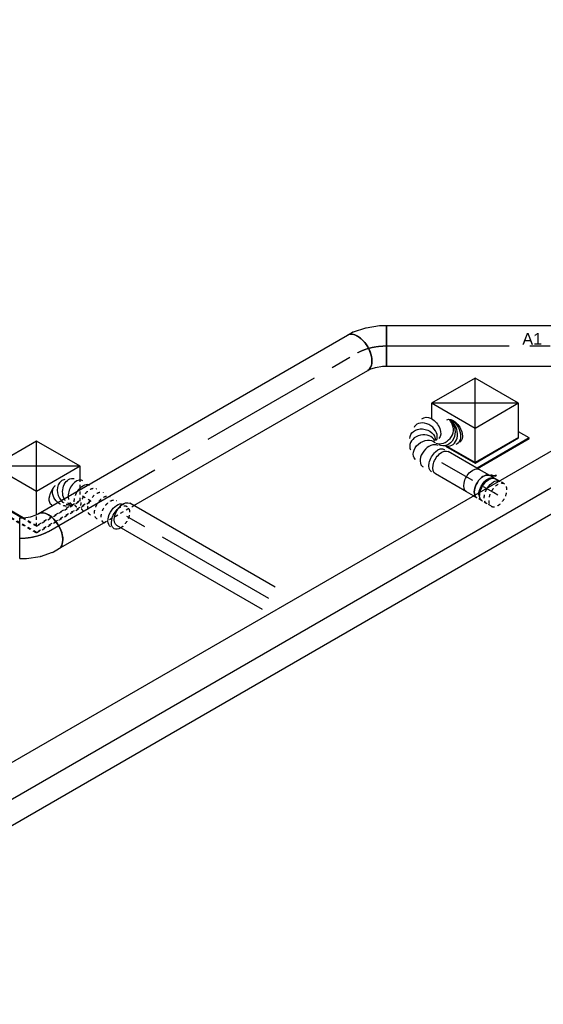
# Model space of a CAD drawing. Extents: x -132501 to 411300, y -42818 to 427495.
# Tile 133 of 256: x 1223 to 5282, y 65050 to 72680. Entities that reach past the tile are written whole.
import ezdxf
from ezdxf.enums import TextEntityAlignment as Align

# ---------------------------------------------------------------- set-up
doc = ezdxf.new("R2010")
doc.units = 0
doc.header["$LTSCALE"] = 50
doc.linetypes.add('CENTER2', pattern=[28.575, 19.05, -3.175, 3.175, -3.175])
doc.linetypes.add('STREEPJES', pattern=[0.1, 0.05, -0.05])
doc.layers.get('0').update_dxf_attribs({"linetype": 'CONTINUOUS'})
for name, color, linetype in [('WL570---_RETOUR', 112, 'CONTINUOUS'), ('WL570---_RETOUR_HL', 8, 'CONTINUOUS'), ('WL570---_TOEVOER', 3, 'CONTINUOUS'), ('WL570---_TOEVOER_HL', 8, 'CONTINUOUS'), ('WL570---_TOEVOER_RST', 2, 'CONTINUOUS'), ('WL570---_TOEVOER_RST_HL', 1, 'CONTINUOUS'), ('WM570---_RETOUR_PR', 1, 'CONTINUOUS'), ('WM570---_TOEVOER_PR', 1, 'CONTINUOUS'), ('WM570---_TOEVOER_RST_PR', 1, 'CONTINUOUS')]:
    doc.layers.add(name, color=color, linetype=linetype)
doc.styles.add('BURO-018', font='ARIAL.TTF', dxfattribs={"height": 63})

# ---------------------------------------------------------------- blocks, each defined once
blk = doc.blocks.new('*U1646')
at = {"color": 0, "ltscale": 10}
for p, q in [((-142.9, 35.4, -2945), (-20.4, 247.5, -2945)), ((-138.8, 35.4, -2945), (-16.3, 247.5, -2945)), ((-20.4, 247.5, -2945), (-16.3, 247.5, -2945)), ((-16.3, 247.5, -2945), (4.1, 212.1, -2945)), ((7683.1, 35.4, -2945), (7805.5, 247.5, -2945)), ((7687.1, 35.4, -2945), (7809.6, 247.5, -2945)), ((7809.6, 247.5, -2945), (7805.5, 247.5, -2945)), ((-16.3, 212.1, -2945), (-118.4, 35.4, -2945)), ((-16.3, 212.1, -2945), (7785.1, 212.1, -2945)), ((-142.9, 35.4, -2945), (-138.8, 35.4, -2945)), ((20.4, -247.5, -2945), (-142.9, 35.4, -2945)), ((24.5, -247.5, -2945), (-138.8, 35.4, -2945)), ((24.5, -212.1, -2945), (-118.4, 35.4, -2945)), ((-118.4, 35.4, -2945), (7683.1, 35.4, -2945)), ((7687.1, 35.4, -2945), (7683.1, 35.4, -2945)), ((7846.4, -247.5, -2945), (7683.1, 35.4, -2945)), ((7850.4, -247.5, -2945), (7687.1, 35.4, -2945)), ((44.9, -212.1, -2945), (24.5, -247.5, -2945)), ((24.5, -212.1, -2945), (7826, -212.1, -2945)), ((20.4, -247.5, -2945), (24.5, -247.5, -2945)), ((7850.4, -247.5, -2945), (7846.4, -247.5, -2945))]:
    blk.add_line(p, q, dxfattribs=at)
at = {"layer": 'WM570---_TOEVOER_PR', "color": 1, "style": 'BURO-018'}
blk.add_attdef('POSNR', text='', height=90, dxfattribs=at).set_placement((0, 0), align=Align.MIDDLE)
blk = doc.blocks.new('*U1694')
at = {"color": 0, "ltscale": 10}
for p, q in [((0, 100, -959.8), (7982, 100, -959.8)), ((21.4, -100, -959.8), (7982, -100, -959.8))]:
    blk.add_line(p, q, dxfattribs=at)
at = {"color": 0, "ltscale": 10, "extrusion": (-6.93889e-17, -2.4037e-17, -1)}
blk.add_ellipse((7982, 0, -959.8), major_axis=(0, 100), ratio=0.57735, start_param=0, end_param=3.141593, dxfattribs=at)
at = {"layer": 'WL570---_RETOUR_HL', "linetype": 'CENTER2'}
blk.add_line((0, 0, -959.8), (7982, 0, -959.8), dxfattribs=at)
at = {"layer": 'WM570---_RETOUR_PR', "color": 1, "style": 'BURO-018'}
blk.add_attdef('POSNR', text='', height=90, dxfattribs=at).set_placement((0, 0), align=Align.MIDDLE)
blk = doc.blocks.new('*U1713')
at = {"color": 0, "ltscale": 10, "extrusion": (-4.16334e-17, 1.0416e-16, -1)}
for centre, major_axis, ratio, start_param, end_param in [((0, 0, -2864.4), (0, 100), 0.57735, 0, 3.141593), ((35.2, 0, -2864.4), (0, 100), 0.57735, 0, 3.141593), ((156.6, -14.5, -2864.4), (-42.6, -91.2), 0.750739, 3.009293, 6.150885), ((219.2, -81.9, -2864.4), (96.1, 30.4), 0.803023, 6.107746, 9.249338), ((99.4, -208.1, -2864.4), (24.6, -97.7), 0.828336, 0.289403, 3.327905), ((209, -184.2, -2864.4), (92.8, -38.5), 0.646887, 6.198226, 9.339819), ((46.4, -257.2, -2864.4), (86.6, -50), 0.57735, 0, 3.141593), ((55.3, -241.7, -2864.4), (-80.3, 60.3), 0.652459, 3.485257, 6.361869)]:
    blk.add_ellipse(centre, major_axis=major_axis, ratio=ratio, start_param=start_param, end_param=end_param, dxfattribs=at)
at = {"color": 0, "ltscale": 10}
for centre, major_axis, ratio, start_param, end_param in [((102.7, 0, -2864.4), (13.1, 99.6), 0.646887, 3.226552, 6.198226), ((102.7, 0, -2864.4), (13.1, 99.6), 0.646887, 6.198226, 6.368145), ((196.4, -42.4, -2864.4), (74.4, 68.1), 0.803023, 3.317032, 6.107746), ((196.4, -42.4, -2864.4), (74.4, 68.1), 0.803023, 6.107746, 6.458625), ((76.4, -219.7, -2864.4), (-59.9, 80.8), 0.766356, 0.12952, 2.756587), ((76.4, -219.7, -2864.4), (-59.9, 80.8), 0.766356, 6.153665, 6.412706), ((122.7, -207.5, -2864.4), (-21.4, -98.5), 0.837617, 3.467534, 6.084381), ((223.5, -130.3, -2864.4), (-100.3, 8.7), 0.750739, 0.1323, 3.009293), ((223.5, -130.3, -2864.4), (-100.3, 8.7), 0.750739, 3.009293, 3.273893)]:
    blk.add_ellipse(centre, major_axis=major_axis, ratio=ratio, start_param=start_param, end_param=end_param, dxfattribs=at)
at = {"layer": 'WM570---_TOEVOER_PR', "color": 1, "style": 'BURO-018'}
blk.add_attdef('POSNR', text='', height=90, dxfattribs=at).set_placement((0, 0), align=Align.MIDDLE)
blk = doc.blocks.new('*U1714')
at = {"color": 0, "ltscale": 10}
for p, q in [((0, 100, -3060.2), (277, 100, -3060.2)), ((0, -100, -3060.2), (277, -100, -3060.2))]:
    blk.add_line(p, q, dxfattribs=at)
at = {"color": 0, "ltscale": 10, "extrusion": (-4.16334e-17, 1.0416e-16, -1)}
blk.add_ellipse((277, 0, -3060.2), major_axis=(0, 100), ratio=0.57735, start_param=0, end_param=3.141593, dxfattribs=at)
at = {"layer": 'WL570---_TOEVOER_HL', "linetype": 'CENTER2'}
blk.add_line((0, 0, -3060.2), (277, 0, -3060.2), dxfattribs=at)
at = {"layer": 'WM570---_TOEVOER_PR', "color": 1, "style": 'BURO-018'}
blk.add_attdef('POSNR', text='', height=90, dxfattribs=at).set_placement((0, 0), align=Align.MIDDLE)
blk = doc.blocks.new('*U1715')
at = {"color": 8, "linetype": 'STREEPJES', "ltscale": 10}
for p, q in [((-69.9, 95, -3093.8), (-78.1, 95, -3093.8)), ((-47.5, 100, -3093.8), (-16.3, 100, -3093.8))]:
    blk.add_line(p, q, dxfattribs=at)
at = {"color": 2, "ltscale": 10}
for p, q in [((-16.3, 100, -3093.8), (47.5, 100, -3093.8)), ((-86.3, -116.2, -3093.8), (-91.8, -125.6, -3093.8)), ((-91.8, -125.6, -3093.8), (-89.2, -127.7, -3093.8)), ((-64.8, -110.5, -3093.8), (-89.2, -127.7, -3093.8)), ((-89.2, -127.7, -3093.8), (-83.8, -118.2, -3093.8)), ((-86.3, -116.2, -3093.8), (-63.3, -100, -3093.8)), ((-83.8, -118.2, -3093.8), (-86.3, -116.2, -3093.8)), ((-59.3, -101, -3093.8), (-83.8, -118.2, -3093.8)), ((-69.9, -95, -3093.8), (-78.1, -95, -3093.8)), ((-68.9, -100, -3093.8), (-69.6, -101.2, -3093.8)), ((-59.3, -101, -3093.8), (-64.8, -110.5, -3093.8)), ((-60.6, -100, -3093.8), (-59.3, -101, -3093.8)), ((-58.8, -100.7, -3093.8), (-59.3, -101, -3093.8)), ((-46.5, -100, -3093.8), (-52.8, -110.9, -3093.8)), ((-47.5, -100, -3093.8), (-46.5, -100, -3093.8)), ((-46.5, -100, -3093.8), (47.5, -100, -3093.8))]:
    blk.add_line(p, q, dxfattribs=at)
at = {"color": 8, "linetype": 'STREEPJES', "ltscale": 10}
for centre, major_axis, start_param, end_param in [((-87.9, 0, -3093.8), (0, 95), 5.317871, 5.990604), ((-47.5, 0, -3093.8), (0, 100), 5.828799, 6.283185)]:
    blk.add_ellipse(centre, major_axis=major_axis, ratio=0.57735, start_param=start_param, end_param=end_param, dxfattribs=at)
at = {"color": 2, "ltscale": 10}
for centre, major_axis, start_param, end_param in [((-47.5, 0, -3093.8), (0, 100), 3.141593, 5.828799), ((-87.9, 0, -3093.8), (0, 95), 3.434174, 5.317871)]:
    blk.add_ellipse(centre, major_axis=major_axis, ratio=0.57735, start_param=start_param, end_param=end_param, dxfattribs=at)
at = {"color": 2, "ltscale": 10, "extrusion": (1.38778e-17, -2.4037e-17, -1)}
for centre, major_axis, start_param, end_param in [((47.5, 0, -3093.8), (0, 100), 0, 3.141593), ((-61.2, -106.1, -3093.8), (8.4, -4.85), 2.573491, 3.141593), ((-61.2, -106.1, -3093.8), (8.4, -4.85), 0, 1.659918)]:
    blk.add_ellipse(centre, major_axis=major_axis, ratio=0.57735, start_param=start_param, end_param=end_param, dxfattribs=at)
at = {"layer": 'WL570---_TOEVOER', "color": 1, "style": 'BURO-018'}
blk.add_attdef('I', text='', height=90, dxfattribs=at).set_placement((0, 0), align=Align.MIDDLE)
at = {"layer": 'WM570---_TOEVOER_PR', "color": 1, "style": 'BURO-018'}
blk.add_attdef('POSNR', text='', height=90, dxfattribs=at).set_placement((0, 0), align=Align.MIDDLE)
blk = doc.blocks.new('*U1716')
at = {"color": 8, "linetype": 'STREEPJES', "ltscale": 10}
for p, q in [((-44.5, 100, -3158.9), (-4.1, 100, -3158.9)), ((4.1, 100, -3158.9), (44.5, 100, -3158.9)), ((-44.5, -100, -3158.9), (-39.8, -100, -3158.9))]:
    blk.add_line(p, q, dxfattribs=at)
at = {"color": 0, "ltscale": 10}
for p, q in [((-39.8, -100, -3158.9), (-4.1, -100, -3158.9)), ((4.1, -100, -3158.9), (44.5, -100, -3158.9))]:
    blk.add_line(p, q, dxfattribs=at)
at = {"color": 8, "linetype": 'STREEPJES', "ltscale": 10, "extrusion": (-4.16334e-17, 1.0416e-16, -1)}
for centre, major_axis, start_param, end_param in [((-44.5, 0, -3158.9), (0, 100), 0, 1.656439), ((-4.1, 0, -3158.9), (0, 100), 0, 1.058791), ((4.1, 0, -3158.9), (0, 100), 6.212416, 6.280044), ((4.1, 0, -3158.9), (0, 100), 0, 0.956228), ((4.1, 0, -3158.9), (0, 95), 0.292582, 0.965315), ((44.5, 0, -3158.9), (0, 100), 0, 0.454386), ((-44.5, 0, -3158.9), (0, 100), 3.055949, 3.141593)]:
    blk.add_ellipse(centre, major_axis=major_axis, ratio=0.57735, start_param=start_param, end_param=end_param, dxfattribs=at)
at = {"color": 0, "ltscale": 10, "extrusion": (-4.16334e-17, 1.0416e-16, -1)}
for centre, major_axis, start_param, end_param in [((44.5, 0, -3158.9), (0, 100), 0.454386, 3.141593), ((-4.1, 0, -3158.9), (0, 100), 1.058791, 3.141593), ((4.1, 0, -3158.9), (0, 100), 0.956228, 3.212362), ((4.1, 0, -3158.9), (0, 95), 0.965315, 2.849011), ((-44.5, 0, -3158.9), (0, 100), 1.656439, 3.055949)]:
    blk.add_ellipse(centre, major_axis=major_axis, ratio=0.57735, start_param=start_param, end_param=end_param, dxfattribs=at)
at = {"layer": 'WL570---_TOEVOER_HL', "linetype": 'CENTER2'}
blk.add_line((-44.5, 0, -3158.9), (44.5, 0, -3158.9), dxfattribs=at)
at = {"layer": 'WM570---_TOEVOER_PR', "color": 1, "style": 'BURO-018'}
blk.add_attdef('POSNR', text='', height=90, dxfattribs=at).set_placement((0, 0), align=Align.MIDDLE)
blk = doc.blocks.new('*U1717')
at = {"color": 8, "linetype": 'STREEPJES', "ltscale": 10}
for p, q in [((0, 100, -3218.3), (39.6, 100, -3218.3)), ((0, -100, -3218.3), (39.6, -100, -3218.3))]:
    blk.add_line(p, q, dxfattribs=at)
for start_param, end_param in [(0, 3.141593), (3.141593, 6.283185)]:
    blk.add_ellipse((0, 0, -3218.3), major_axis=(0, 100), ratio=0.57735, start_param=start_param, end_param=end_param, dxfattribs=at)
at = {"color": 8, "linetype": 'STREEPJES', "ltscale": 10, "extrusion": (-4.16334e-17, 1.0416e-16, -1)}
for start_param, end_param in [(0, 1.656439), (3.055949, 3.141593)]:
    blk.add_ellipse((39.6, 0, -3218.3), major_axis=(0, 100), ratio=0.57735, start_param=start_param, end_param=end_param, dxfattribs=at)
at = {"color": 0, "ltscale": 10, "extrusion": (-4.16334e-17, 1.0416e-16, -1)}
blk.add_ellipse((39.6, 0, -3218.3), major_axis=(0, 100), ratio=0.57735, start_param=1.656439, end_param=3.055949, dxfattribs=at)
at = {"layer": 'WL570---_TOEVOER_HL', "linetype": 'CENTER2'}
blk.add_line((0, 0, -3218.3), (39.6, 0, -3218.3), dxfattribs=at)
at = {"layer": 'WM570---_TOEVOER_PR', "color": 1, "style": 'BURO-018'}
blk.add_attdef('POSNR', text='', height=90, dxfattribs=at).set_placement((0, 0), align=Align.MIDDLE)
blk = doc.blocks.new('*U1718')
at = {"color": 0, "ltscale": 10}
for p, q in [((0, 100, -4351.4), (1302.6, 100, -4351.4)), ((0, -100, -4351.4), (1302.6, -100, -4351.4))]:
    blk.add_line(p, q, dxfattribs=at)
at = {"color": 0, "ltscale": 10, "extrusion": (-4.16334e-17, 1.0416e-16, -1)}
blk.add_ellipse((1302.6, 0, -4351.4), major_axis=(0, 100), ratio=0.57735, start_param=0, end_param=3.141593, dxfattribs=at)
at = {"layer": 'WL570---_TOEVOER_HL', "linetype": 'CENTER2'}
blk.add_line((0, 0, -4351.4), (1302.6, 0, -4351.4), dxfattribs=at)
at = {"layer": 'WM570---_TOEVOER_PR', "color": 1, "style": 'BURO-018'}
blk.add_attdef('POSNR', text='', height=90, dxfattribs=at).set_placement((0, 0), align=Align.MIDDLE)
blk = doc.blocks.new('*U1925')
at = {"color": 0, "ltscale": 10}
for p, q in [((-224.7, 285.3, -2781.3), (-359.5, 52, -2781.3)), ((164.7, 285.3, -2781.3), (-224.7, 285.3, -2781.3)), ((-30, -52, -2781.3), (-224.7, 285.3, -2781.3)), ((359.5, -52, -2781.3), (-224.7, 285.3, -2781.3)), ((-30, -52, -2781.3), (164.7, 285.3, -2781.3)), ((359.5, -52, -2781.3), (164.7, 285.3, -2781.3)), ((-431.7, 93.7, -2781.3), (-433.8, 90.2, -2781.3)), ((-433.8, 90.2, -2781.3), (-307.2, -129.1, -2781.3)), ((-335.4, 93.7, -2781.3), (-431.7, 93.7, -2781.3)), ((-301, -132.7, -2781.3), (-431.7, 93.7, -2781.3)), ((-359.5, 52, -2781.3), (-228.8, -174.4, -2781.3)), ((-222.6, -177.9, -2781.3), (-357.4, 55.5, -2781.3)), ((-120.4, -208.5, -2781.3), (-30, -52, -2781.3)), ((359.5, -52, -2781.3), (-30, -52, -2781.3)), ((306.2, -144.2, -2781.3), (359.5, -52, -2781.3))]:
    blk.add_line(p, q, dxfattribs=at)
at = {"color": 8, "linetype": 'STREEPJES', "ltscale": 10}
for p, q in [((-307.2, -129.1, -2781.3), (-190.9, -330.6, -2781.3)), ((-188.8, -327, -2781.3), (-301, -132.7, -2781.3)), ((224.7, -285.3, -2781.3), (306.2, -144.2, -2781.3)), ((-228.8, -174.4, -2781.3), (-164.7, -285.3, -2781.3)), ((-162.7, -281.8, -2781.3), (-222.6, -177.9, -2781.3)), ((-164.7, -285.3, -2781.3), (-120.4, -208.5, -2781.3)), ((-164.7, -285.3, -2781.3), (224.7, -285.3, -2781.3)), ((226.8, -281.8, -2781.3), (-162.7, -281.8, -2781.3)), ((297, -327, -2781.3), (248.8, -243.6, -2781.3)), ((-190.9, -330.6, -2781.3), (-188.8, -327, -2781.3)), ((-190.9, -330.6, -2781.3), (295, -330.6, -2781.3)), ((297, -327, -2781.3), (-188.8, -327, -2781.3)), ((295, -330.6, -2781.3), (297, -327, -2781.3))]:
    blk.add_line(p, q, dxfattribs=at)
at = {"layer": 'WL570---_TOEVOER_RST_HL', "linetype": 'CENTER2'}
blk.add_circle((0, 0, -2781.3), 0.075, dxfattribs=at)
at = {"layer": 'WL570---_TOEVOER_RST', "color": 1, "style": 'BURO-018'}
for tag in ['MC', 'Q']:
    blk.add_attdef(tag, text='', height=90, dxfattribs=at).set_placement((0, 0), align=Align.MIDDLE)
at = {"layer": 'WM570---_TOEVOER_RST_PR', "color": 1, "style": 'BURO-018'}
blk.add_attdef('POSNR', text='', height=90, dxfattribs=at).set_placement((0, 0), align=Align.MIDDLE)
blk = doc.blocks.new('*U2003')
at = {"color": 0, "ltscale": 10}
for p, q in [((-224.7, 285.3, -2090.2), (-284.9, 181.1, -2090.2)), ((164.7, 285.3, -2090.2), (-224.7, 285.3, -2090.2)), ((-30, -52, -2090.2), (-224.7, 285.3, -2090.2)), ((359.5, -52, -2090.2), (-224.7, 285.3, -2090.2)), ((-30, -52, -2090.2), (164.7, 285.3, -2090.2)), ((359.5, -52, -2090.2), (164.7, 285.3, -2090.2)), ((-296.3, -57.4, -2090.2), (-164.7, -285.3, -2090.2)), ((-162.7, -281.8, -2090.2), (-289.8, -61.6, -2090.2)), ((-164.7, -285.3, -2090.2), (-30, -52, -2090.2)), ((359.5, -52, -2090.2), (-30, -52, -2090.2)), ((224.7, -285.3, -2090.2), (359.5, -52, -2090.2)), ((-164.7, -285.3, -2090.2), (224.7, -285.3, -2090.2)), ((226.8, -281.8, -2090.2), (-162.7, -281.8, -2090.2)), ((297, -327, -2090.2), (248.8, -243.6, -2090.2)), ((297, -327, -2090.2), (-171.1, -327, -2090.2)), ((-169.1, -330.6, -2090.2), (295, -330.6, -2090.2)), ((295, -330.6, -2090.2), (297, -327, -2090.2))]:
    blk.add_line(p, q, dxfattribs=at)
at = {"layer": 'WL570---_TOEVOER_RST_HL', "linetype": 'CENTER2'}
blk.add_circle((0, 0, -2090.2), 0.075, dxfattribs=at)
at = {"layer": 'WL570---_TOEVOER_RST', "color": 1, "style": 'BURO-018'}
for tag in ['MC', 'Q']:
    blk.add_attdef(tag, text='', height=90, dxfattribs=at).set_placement((0, 0), align=Align.MIDDLE)
at = {"layer": 'WM570---_TOEVOER_RST_PR', "color": 1, "style": 'BURO-018'}
blk.add_attdef('POSNR', text='', height=90, dxfattribs=at).set_placement((0, 0), align=Align.MIDDLE)
blk = doc.blocks.new('*U2025')
at = {"color": 0, "ltscale": 10}
for p, q in [((0, 157.5, -1592.2), (1651.2, 157.5, -1592.2)), ((0, -157.5, -1592.2), (0, 157.5, -1592.2)), ((1651.2, 157.5, -1592.2), (1651.2, -157.5, -1592.2)), ((0, -157.5, -1592.2), (1651.2, -157.5, -1592.2))]:
    blk.add_line(p, q, dxfattribs=at)
at = {"layer": 'WL570---_RETOUR_HL', "linetype": 'CENTER2'}
blk.add_line((0, 0, -1592.2), (1651.2, 0, -1592.2), dxfattribs=at)
at = {"layer": 'WM570---_RETOUR_PR', "color": 1, "style": 'BURO-018'}
blk.add_attdef('POSNR', text='', height=90, dxfattribs=at).set_placement((0, 0), align=Align.MIDDLE)
blk = doc.blocks.new('*U2026')
at = {"color": 0, "ltscale": 10}
for p, q in [((-106.6, 157.5, -1592.2), (-60.7, 157.5, -1592.2)), ((-52.8, 156.7, -1592.2), (44.8, 136.7, -1592.2)), ((47.3, 136, -1592.2), (145.2, 98, -1592.2)), ((145.5, 97.9, -1592.2), (145.2, 98, -1592.2)), ((145.5, 97.9, -1592.2), (191.8, 71.1, -1592.2)), ((191.8, 71.1, -1592.2), (34.3, -201.6, -1592.2)), ((-106.6, -157.5, -1592.2), (-88.6, -157.5, -1592.2)), ((-88.6, -157.5, -1592.2), (-43.1, -166.8, -1592.2)), ((-43.1, -166.8, -1592.2), (8.8, -187, -1592.2)), ((8.8, -187, -1592.2), (34.3, -201.6, -1592.2))]:
    blk.add_line(p, q, dxfattribs=at)
for centre, major_axis, ratio, start_param, end_param in [((-106.6, 0, -1592.2), (0, 157.5), 0.57735, 3.141593, 6.283185), ((-72.7, 0, -1592.2), (15.9, 157.3), 0.497511, 6.232846, 6.333525)]:
    blk.add_ellipse(centre, major_axis=major_axis, ratio=ratio, start_param=start_param, end_param=end_param, dxfattribs=at)
at = {"color": 0, "ltscale": 10, "extrusion": (-8.43346e-18, -1.23328e-16, -1)}
blk.add_ellipse((1.5, -15.2, -1592.2), major_axis=(44.6, 151.6), ratio=0.313149, start_param=6.256783, end_param=6.309588, dxfattribs=at)
at = {"layer": 'WL570---_RETOUR_HL', "linetype": 'CENTER2', "extrusion": (-8.43346e-18, -1.23328e-16, -1)}
blk.add_ellipse((22.1, -222.8, -1592.2), major_axis=(272.8, -157.5), ratio=0.57735, start_param=3.926991, end_param=4.712389, dxfattribs=at)
at = {"layer": 'WM570---_RETOUR_PR', "color": 1, "style": 'BURO-018'}
blk.add_attdef('POSNR', text='', height=90, dxfattribs=at).set_placement((0, 0), align=Align.MIDDLE)
blk = doc.blocks.new('*U2028')
at = {"color": 0, "ltscale": 10}
for p, q in [((-130.5, 157.5, -3699.8), (-101.1, 157.5, -3699.8)), ((-130.5, -157.5, -3699.8), (-130.5, 157.5, -3699.8)), ((-101.1, 157.5, -3699.8), (-46.1, 166, -3699.8)), ((-46.1, 166, -3699.8), (-2, 180.7, -3699.8)), ((-2, 180.7, -3699.8), (13.5, 189.7, -3699.8)), ((-76.8, -157.5, -3699.8), (27, -141.4, -3699.8)), ((29.6, -140.8, -3699.8), (124.1, -109.3, -3699.8)), ((131.3, -106, -3699.8), (171, -83.1, -3699.8)), ((-130.5, -157.5, -3699.8), (-77.1, -157.5, -3699.8)), ((-77.1, -157.5, -3699.8), (-76.8, -157.5, -3699.8))]:
    blk.add_line(p, q, dxfattribs=at)
at = {"color": 0, "ltscale": 10, "extrusion": (6.16298e-33, 0, -1)}
for centre, major_axis, ratio, start_param, end_param in [((92.3, 53.3, -3699.8), (-78.7, 136.4), 0.57735, 0, 3.141593), ((-8.9, 12.4, -3699.8), (37.2, -153.6), 0.313149, 6.256783, 6.309588)]:
    blk.add_ellipse(centre, major_axis=major_axis, ratio=ratio, start_param=start_param, end_param=end_param, dxfattribs=at)
at = {"color": 0, "ltscale": 10}
blk.add_ellipse((62.9, 36.3, -3699.8), major_axis=(64.9, -144.2), ratio=0.497511, start_param=6.232846, end_param=6.333525, dxfattribs=at)
at = {"layer": 'WL570---_RETOUR_HL', "linetype": 'CENTER2'}
blk.add_ellipse((-130.5, 181.9, -3699.8), major_axis=(315.1, 0), ratio=0.57735, start_param=4.712389, end_param=5.497787, dxfattribs=at)
at = {"layer": 'WM570---_RETOUR_PR', "color": 1, "style": 'BURO-018'}
blk.add_attdef('POSNR', text='', height=90, dxfattribs=at).set_placement((0, 0), align=Align.MIDDLE)
blk = doc.blocks.new('*U2029')
at = {"color": 0, "ltscale": 10}
blk.add_line((90.6, 100, -3386.1), (91, 100, -3386.1), dxfattribs=at)
at = {"color": 0, "ltscale": 10, "extrusion": (4.4551e-17, 2.57215e-17, -1)}
for centre, major_axis, ratio, start_param, end_param in [((507.6, 83.7, -3386.1), (0, 100), 0.57735, 0, 1.768534), ((0, 0, -3386.1), (0, 100), 0.57735, 5.464261, 6.280044), ((0, 0, -3386.1), (0, 100), 0.57735, 0, 2.115169), ((30.2, 0, -3386.1), (0, 100), 0.57735, 0, 3.054708), ((423.8, 11.6, -3386.1), (47.6, -88.9), 0.752075, 4.090236, 6.43245), ((464.4, 65, -3386.1), (-99, 19.5), 0.777637, 1.564641, 2.904239), ((332.1, 0, -3386.1), (0, 100), 0.57735, 1.702922, 3.009467)]:
    blk.add_ellipse(centre, major_axis=major_axis, ratio=ratio, start_param=start_param, end_param=end_param, dxfattribs=at)
at = {"color": 8, "linetype": 'STREEPJES', "ltscale": 10, "extrusion": (4.4551e-17, 2.57215e-17, -1)}
for centre, major_axis, ratio, start_param, end_param in [((90.6, 0, -3386.1), (0, 100), 0.57735, 0.00687, 3.141593), ((151, 0, -3386.1), (0, 100), 0.57735, 0, 3.141593), ((211.4, 0, -3386.1), (0, 100), 0.57735, 0, 3.141593), ((271.8, 0, -3386.1), (0, 100), 0.57735, 0, 3.141593), ((332.1, 0, -3386.1), (0, 100), 0.57735, 0, 1.702922), ((464.4, 65, -3386.1), (-99, 19.5), 0.777637, 0.208121, 1.564641), ((423.8, 11.6, -3386.1), (47.6, -88.9), 0.752075, 3.290858, 4.090236), ((0, 0, -3386.1), (0, 100), 0.57735, 2.115169, 5.464261), ((464.4, 65, -3386.1), (-99, 19.5), 0.777637, 2.904239, 3.311969), ((30.2, 0, -3386.1), (0, 100), 0.57735, 3.054708, 3.141593), ((332.1, 0, -3386.1), (0, 100), 0.57735, 3.009467, 3.141593)]:
    blk.add_ellipse(centre, major_axis=major_axis, ratio=ratio, start_param=start_param, end_param=end_param, dxfattribs=at)
at = {"color": 8, "linetype": 'STREEPJES', "ltscale": 10}
for centre, major_axis, ratio, start_param, end_param in [((385.5, 0, -3386.1), (14.8, -99.5), 0.649231, 2.133701, 3.045683), ((450.8, 33.8, -3386.1), (-80.6, 60.9), 0.794891, 5.110084, 6.095408)]:
    blk.add_ellipse(centre, major_axis=major_axis, ratio=ratio, start_param=start_param, end_param=end_param, dxfattribs=at)
at = {"color": 0, "ltscale": 10}
for centre, major_axis, ratio, start_param, end_param in [((450.8, 33.8, -3386.1), (-80.6, 60.9), 0.794891, 3.32937, 5.110084), ((385.5, 0, -3386.1), (14.8, -99.5), 0.649231, 0.09591, 2.133701), ((450.8, 33.8, -3386.1), (-80.6, 60.9), 0.794891, 2.953816, 3.32937), ((385.5, 0, -3386.1), (14.8, -99.5), 0.649231, 6.187276, 6.379095)]:
    blk.add_ellipse(centre, major_axis=major_axis, ratio=ratio, start_param=start_param, end_param=end_param, dxfattribs=at)
at = {"layer": 'WM570---_TOEVOER_PR', "color": 1, "style": 'BURO-018'}
blk.add_attdef('POSNR', text='', height=90, dxfattribs=at).set_placement((0, 0), align=Align.MIDDLE)
blk = doc.blocks.new('*U2030')
at = {"color": 0, "ltscale": 10}
for p, q in [((0, 157.5, -3624.4), (2767.5, 157.5, -3624.4)), ((0, -157.5, -3624.4), (405.1, -157.5, -3624.4)), ((672.7, -157.5, -3624.4), (2767.5, -157.5, -3624.4))]:
    blk.add_line(p, q, dxfattribs=at)
at = {"color": 8, "linetype": 'STREEPJES', "ltscale": 10}
blk.add_line((405.1, -157.5, -3624.4), (672.7, -157.5, -3624.4), dxfattribs=at)
at = {"color": 0, "ltscale": 10}
blk.add_ellipse((0, 0, -3624.4), major_axis=(0, 157.5), ratio=0.57735, start_param=3.141593, end_param=6.283185, dxfattribs=at)
at = {"color": 0, "ltscale": 10, "extrusion": (-6.93889e-17, -2.4037e-17, -1)}
blk.add_ellipse((2767.5, 0, -3624.4), major_axis=(0, 157.5), ratio=0.57735, start_param=0, end_param=3.141593, dxfattribs=at)
at = {"layer": 'WL570---_RETOUR_HL', "linetype": 'CENTER2'}
blk.add_line((0, 0, -3624.4), (2767.5, 0, -3624.4), dxfattribs=at)
at = {"layer": 'WM570---_RETOUR_PR', "color": 1, "style": 'BURO-018'}
blk.add_attdef('POSNR', text='', height=90, dxfattribs=at).set_placement((0, 0), align=Align.MIDDLE)

msp = doc.modelspace()

# ---------------------------------------------------------------- block references
at = {"layer": 'WL570---_RETOUR', "rotation": 30.00000000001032}
for name, p in [('*U1694', (-5124.3003, 70599.462, 959.802)), ('*U2026', (3935.1023, 70152.3055, 1592.1768)), ('*U2030', (1446.1016, 68715.2803, 3624.4373))]:
    msp.add_blockref(name, p, dxfattribs=at)
at = {"layer": 'WL570---_RETOUR'}
for name, p in [('*U2025', (4065.6023, 70152.3055, 1592.1768)), ('*U2028', (1353.8242, 68662.0039, 3699.7815))]:
    msp.add_blockref(name, p, dxfattribs=at)
at = {"layer": 'WL570---_TOEVOER'}
for name, p, rotation in [('*U1713', (4496.1206, 69246.6028, 2864.3735), 149.9999999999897), ('*U1646', (5511.9064, 69189.5913, 2945), 210.0000000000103), ('*U1714', (4735.9667, 69108.1276, 3060.207), 149.9999999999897), ('*U1715', (4777.1203, 69084.3676, 3093.8088), 149.9999999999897), ('*U2029', (2004.5112, 68822.5665, 3386.1091), 149.9999999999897), ('*U1716', (4856.8113, 69038.358, 3158.8762), 149.9999999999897), ('*U1717', (4929.6433, 68996.3084, 3218.3433), 149.9999999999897), ('*U1718', (3154.6351, 68195.1454, 4351.3589), 149.9999999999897)]:
    msp.add_blockref(name, p, dxfattribs=dict(at, rotation=rotation))
at = {"layer": 'WL570---_TOEVOER_RST'}
ref = msp.add_blockref('*U2003', (4753.2218, 69573.5724, 2090.1996), dxfattribs=dict(at, rotation=30.00000000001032))
ref.add_attrib('Q', '300', dxfattribs={"color": 1, "height": 90, "style": 'BURO-018'}).set_placement((5523.4628, 69640.6416), align=Align.MIDDLE)
ref.add_attrib('MC', 'A1', dxfattribs={"color": 1, "height": 90, "style": 'BURO-018'}).set_placement((5196.4259, 70207.0861), align=Align.MIDDLE)
ref = msp.add_blockref('*U1925', (1354.3749, 69084.9154, 2781.265), dxfattribs=dict(at, rotation=30.00000000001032))
ref.add_attrib('Q', '300', dxfattribs={"color": 1, "height": 90, "style": 'BURO-018'}).set_placement((584.1339, 69151.9845), align=Align.MIDDLE)
ref.add_attrib('MC', 'A1', dxfattribs={"color": 1, "height": 90, "style": 'BURO-018'}).set_placement((911.1708, 69718.4291), align=Align.MIDDLE)

doc.saveas('drawing.dxf')
